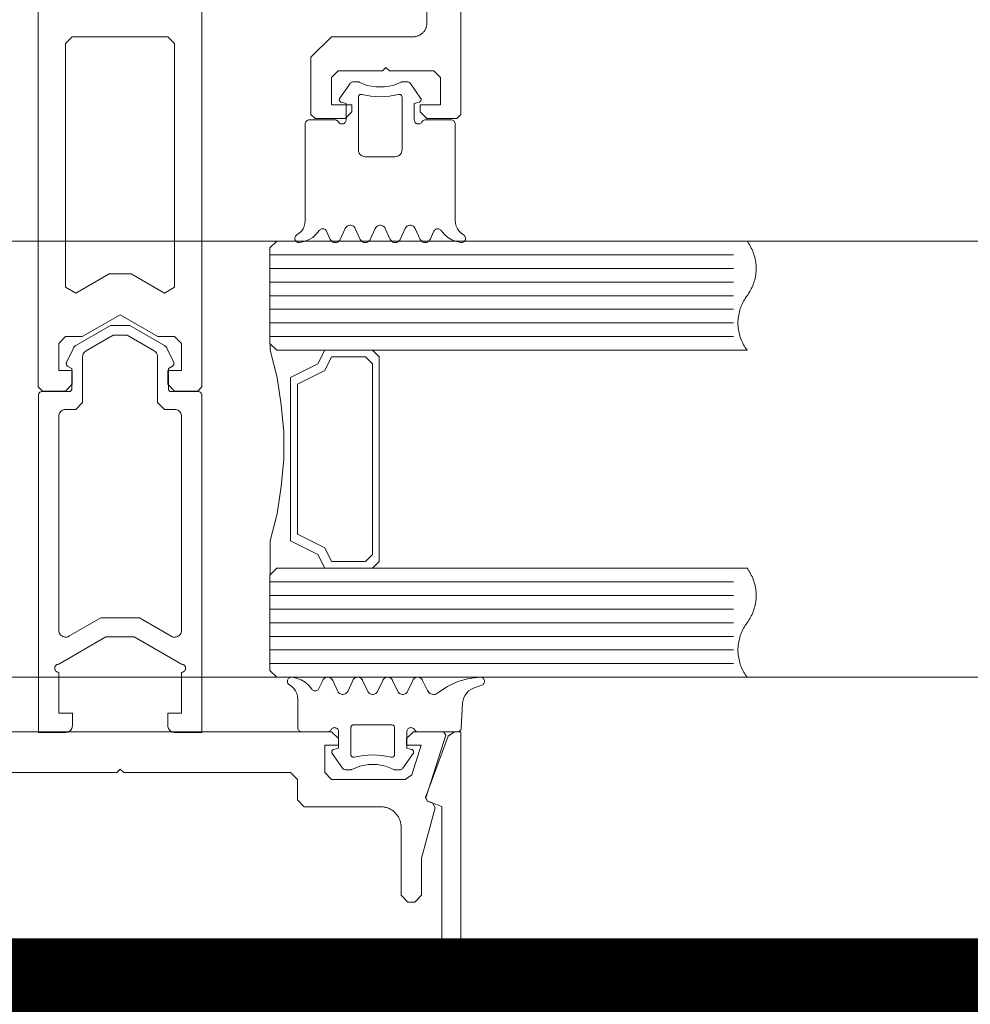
# Model space of a CAD drawing. Header units: millimetres. Extents: x 7483 to 13091, y 8111 to 13871.
# Tile 28 of 256: x 8969 to 8976, y 9220 to 9227. Entities that reach past the tile are written whole.
import ezdxf

# ---------------------------------------------------------------- set-up
doc = ezdxf.new("R2010")
doc.units = ezdxf.units.MM
doc.linetypes.add('DASHED2', pattern=[0.375, 0.25, -0.125])
doc.linetypes.add('DGN_STYLE_2', pattern=[30.2, 18.12, -12.08])
doc.layers.add('a___wymiary', color=7, linetype='Continuous', lineweight=5, true_color=0x000000)
doc.layers.add('wymiary', color=7, linetype='Continuous', lineweight=5, true_color=0xb2b2b2)
for name, color, linetype, lineweight in [('A_zaluzje', 7, 'Continuous', 15), ('CZ-SR', 106, 'Continuous', 13), ('drzwi', 30, 'Continuous', 20)]:
    doc.layers.add(name, color=color, linetype=linetype, lineweight=lineweight)
doc.layers.add('Powierzchnie', color=21, linetype='DGN_STYLE_2', lineweight=15, plot=False)
doc.styles.add('Arial', font='arial.ttf')
doc.dimstyles.new('wymiary agp1', dxfattribs={"dimtxt": 16, "dimasz": 5, "dimexe": 30, "dimexo": 60, "dimgap": 1.8, "dimtad": 1, "dimdec": 3, "dimrnd": 0.5, "dimdsep": 46, "dimtxsty": 'Arial', "dimblk": 'znacznik', "dimcen": 1.5, "dimse1": 1, "dimse2": 1, "dimclrd": 256, "dimazin": 0, "dimtfac": 1, "dimtdec": 3, "dimtmove": 1, "dimatfit": 3, "dimldrblk": 'znacznik', "dimfxl": 0, "dimlwd": -1, "dimarcsym": 0})

# ---------------------------------------------------------------- blocks, each defined once
blk = doc.blocks.new('zw$58')
for p, q in [((6.352965, 6.757207), (6.278063, 6.650213)), ((6.870836, 6.650213), (6.795885, 6.757207)), ((6.179918, 5.673681), (6.20819, 5.613097)), ((6.2807, 5.613097), (6.3182, 5.693505)), ((6.390709, 5.693505), (6.428209, 5.613097)), ((6.50067, 5.613097), (6.53817, 5.693505)), ((6.61068, 5.693505), (6.64818, 5.613097)), ((6.72069, 5.613097), (6.75819, 5.693505)), ((6.8307, 5.693505), (6.8682, 5.613097)), ((6.940709, 5.613097), (6.968932, 5.673681)), ((5.765458, 5.500001), (9.165458, 5.500001)), ((5.765458, 5.400001), (9.165458, 5.400001)), ((5.765458, 5.300001), (9.165458, 5.300001)), ((5.765458, 5.200001), (9.165458, 5.200001)), ((5.765458, 5.100001), (9.165458, 5.100001)), ((5.765458, 5.000001), (9.165458, 5.000001)), ((5.765458, 4.900001), (9.165458, 4.900001)), ((5.266521, 4.470571), (5.266521, 1.995649)), ((5.765458, 3.100001), (9.165458, 3.100001)), ((5.765458, 3.000001), (9.165458, 3.000001)), ((5.765458, 2.900001), (9.165458, 2.900001)), ((5.765458, 2.800001), (9.165458, 2.800001)), ((5.765458, 2.700001), (9.165458, 2.700001)), ((5.765458, 2.600001), (9.165458, 2.600001)), ((5.765458, 2.500001), (9.165458, 2.500001)), ((6.125042, 2.31632), (6.153313, 2.376909)), ((6.225823, 2.376909), (6.263323, 2.296495)), ((6.335833, 2.296495), (6.373284, 2.376909)), ((6.445794, 2.376909), (6.483294, 2.296495)), ((6.555803, 2.296495), (6.593303, 2.376909)), ((6.665813, 2.376909), (6.703313, 2.296495)), ((6.775823, 2.296495), (6.813323, 2.376909)), ((7.319817, 2.341814), (7.257952, 2.319304)), ((7.179192, 2.212816), (7.169524, 2.028435)), ((7.17343, 2.233617), (7.17343, 2.233617)), ((7.17343, 2.138372), (7.17343, 2.138372)), ((6.36386, 2.04312), (6.36386, 2.04312)), ((6.768645, 1.995494), (6.768645, 1.995494)), ((6.768645, 1.900243), (6.768645, 1.900243)), ((6.22094, 1.852617), (6.22094, 1.852617)), ((6.298089, 1.732793), (6.223186, 1.839788)), ((6.81596, 1.839788), (6.741009, 1.732793))]:
    blk.add_line(p, q)
for points in [[(6.916666, 8.0002), (6.916666, 7.2002), (6.916571, 7.195838), (6.916285, 7.191485), (6.91581, 7.187147), (6.915147, 7.182835), (6.914296, 7.178556), (6.913259, 7.174318), (6.912038, 7.17013), (6.910635, 7.165998), (6.909054, 7.161932), (6.907297, 7.157938), (6.905367, 7.154025), (6.903269, 7.1502), (6.901005, 7.14647), (6.898581, 7.142842), (6.896001, 7.139324), (6.89327, 7.135921), (6.890394, 7.132641), (6.887377, 7.129489), (6.884225, 7.126472), (6.880945, 7.123596), (6.877542, 7.120865), (6.874024, 7.118285), (6.870396, 7.115861), (6.866666, 7.113598), (6.862841, 7.111499), (6.858928, 7.109569), (6.854934, 7.107812), (6.850868, 7.106231), (6.846737, 7.104828), (6.842548, 7.103608), (6.83831, 7.10257), (6.834031, 7.101719), (6.829719, 7.101056), (6.825382, 7.100581), (6.821028, 7.100295), (6.816666, 7.1002), (6.216666, 7.1002), (6.066666, 6.9502), (6.066666, 6.5302), (6.096666, 6.5002), (6.316666, 6.5002), (6.366666, 6.5502), (6.366666, 6.6002), (6.216666, 6.6002), (6.216666, 6.8002), (6.266666, 6.8502), (6.591666, 6.8502), (6.616666, 6.8752), (6.641666, 6.8502), (6.966666, 6.8502), (7.016666, 6.8002), (7.016666, 6.6002), (6.866666, 6.6002), (6.866666, 6.5502), (6.916666, 6.5002), (7.136666, 6.5002), (7.166666, 6.5302), (7.166666, 14.7502)], [(4.066062, 8.0002), (4.066062, 4.53), (4.096062, 4.5), (4.266062, 4.5), (4.316062, 4.55), (4.316062, 4.65), (4.216062, 4.65), (4.216062, 4.85), (4.266062, 4.9), (4.266062, 4.9), (4.389267, 4.9), (4.666062, 5.059808), (4.942857, 4.9), (5.066062, 4.9), (5.116062, 4.85), (5.116062, 4.65), (5.016062, 4.65), (5.016062, 4.55), (5.066062, 4.5), (5.236062, 4.5), (5.266062, 4.53), (5.266062, 8.0002)], [(6.420685, 6.766745), (6.41746, 6.768152), (6.414092, 6.769172), (6.410628, 6.769791), (6.407116, 6.77), (6.377526, 6.77), (6.371804, 6.769445), (6.366294, 6.767809), (6.361196, 6.765153), (6.356699, 6.761573), (6.352967, 6.757202)], [(6.420692, 6.766753), (6.47998, 6.743386), (6.542587, 6.731494), (6.606312, 6.731494), (6.668919, 6.743386), (6.728207, 6.766753)], [(6.795916, 6.757225), (6.792857, 6.760918), (6.789249, 6.764077), (6.785184, 6.766621), (6.780765, 6.768485), (6.776105, 6.769621), (6.771325, 6.77), (6.741783, 6.77), (6.738269, 6.769796), (6.734803, 6.769183), (6.731432, 6.768167), (6.728204, 6.766764)], [(6.278065, 6.650215), (6.276323, 6.647197), (6.275132, 6.643923), (6.274526, 6.640492), (6.274525, 6.637008), (6.275128, 6.633577), (6.276318, 6.630302), (6.278057, 6.627283), (6.280294, 6.624613), (6.282961, 6.622371), (6.285975, 6.620626), (6.289247, 6.61943)], [(6.439438, 6.676828), (6.435844, 6.677415), (6.432203, 6.67734), (6.428637, 6.676605), (6.425262, 6.675236), (6.422192, 6.673277), (6.419528, 6.670794), (6.417358, 6.667869), (6.415755, 6.664598), (6.414771, 6.661091), (6.41444, 6.657463), (6.41444, 6.27), (6.415199, 6.261318), (6.417455, 6.252899), (6.421138, 6.245), (6.426138, 6.237861), (6.4323, 6.231698), (6.43944, 6.226699), (6.447339, 6.223015), (6.455757, 6.22076), (6.46444, 6.22), (6.684459, 6.22), (6.693142, 6.22076), (6.70156, 6.223015), (6.709459, 6.226699), (6.716599, 6.231698), (6.722761, 6.237861), (6.727761, 6.245), (6.731444, 6.252899), (6.7337, 6.261318), (6.734459, 6.27), (6.734459, 6.657463), (6.734128, 6.661089), (6.733144, 6.664594), (6.731541, 6.667862), (6.729371, 6.670787), (6.726707, 6.67327), (6.723636, 6.675229), (6.720261, 6.6766), (6.716693, 6.677338), (6.71305, 6.677416), (6.709454, 6.676834)], [(6.439443, 6.676829), (6.506404, 6.663984), (6.57445, 6.659679), (6.642495, 6.663984), (6.709457, 6.676829)], [(6.859606, 6.619418), (6.862885, 6.620607), (6.865907, 6.622349), (6.86858, 6.624588), (6.870824, 6.627259), (6.87257, 6.630279), (6.873765, 6.633556), (6.874373, 6.636991), (6.874374, 6.640479), (6.87377, 6.643915), (6.872578, 6.647193), (6.870834, 6.650215)], [(6.268456, 6.475009), (6.271455, 6.470724), (6.275153, 6.467025), (6.279437, 6.464025), (6.284177, 6.461814), (6.289229, 6.460459), (6.29444, 6.460003), (6.299651, 6.460458), (6.304703, 6.46181), (6.309444, 6.46402), (6.313729, 6.467019), (6.317428, 6.470717), (6.320429, 6.475001), (6.32264, 6.47974), (6.323994, 6.484792), (6.32445, 6.490001), (6.32445, 6.610003), (6.289244, 6.619426)], [(6.880431, 6.474988), (6.87743, 6.470707), (6.87373, 6.467012), (6.869445, 6.464015), (6.864705, 6.461808), (6.859654, 6.460456), (6.854445, 6.460003), (6.849235, 6.46046), (6.844185, 6.461814), (6.839446, 6.464025), (6.835163, 6.467024), (6.831466, 6.470722), (6.828468, 6.475005), (6.826258, 6.479743), (6.824905, 6.484793), (6.82445, 6.490001), (6.82445, 6.610003), (6.859606, 6.619426)], [(5.963608, 5.646098), (5.980964, 5.65806), (5.995959, 5.672875), (6.00813, 5.690084), (6.017102, 5.709158), (6.022599, 5.729508), (6.02445, 5.750505), (6.02445, 6.460003), (6.024905, 6.465209), (6.026258, 6.470258), (6.028466, 6.474995), (6.031463, 6.479277), (6.035158, 6.482974), (6.039439, 6.485974), (6.044175, 6.488186), (6.049223, 6.489542), (6.05443, 6.490001), (6.242467, 6.490001), (6.247679, 6.489549), (6.252734, 6.488199), (6.257477, 6.485991), (6.261765, 6.482993), (6.265467, 6.479296), (6.26847, 6.475012)], [(7.185291, 5.646098), (7.167935, 5.65806), (7.15294, 5.672875), (7.140769, 5.690084), (7.131797, 5.709158), (7.1263, 5.729508), (7.12445, 5.750505), (7.12445, 6.460003), (7.123993, 6.465215), (7.122637, 6.470268), (7.120425, 6.475009), (7.117422, 6.479294), (7.11372, 6.482992), (7.109432, 6.48599), (7.104688, 6.488199), (7.099633, 6.489549), (7.09442, 6.490001), (6.906383, 6.490001), (6.901175, 6.489542), (6.896127, 6.488185), (6.89139, 6.485973), (6.887109, 6.482972), (6.883414, 6.479274), (6.880417, 6.474991)], [(6.390679, 5.693494), (6.387195, 5.699534), (6.382716, 5.704877), (6.377377, 5.70936), (6.371341, 5.712848), (6.364791, 5.715235), (6.357926, 5.716447), (6.350955, 5.716449), (6.344089, 5.71524), (6.337538, 5.712857), (6.3315, 5.709372), (6.326159, 5.704891), (6.321677, 5.699551), (6.31819, 5.693513)], [(6.610689, 5.693513), (6.607203, 5.699551), (6.602721, 5.704891), (6.597379, 5.709372), (6.591341, 5.712857), (6.58479, 5.71524), (6.577925, 5.716449), (6.570954, 5.716447), (6.564089, 5.715235), (6.557539, 5.712848), (6.551503, 5.70936), (6.546164, 5.704877), (6.541685, 5.699534), (6.538201, 5.693494)], [(6.830711, 5.693504), (6.827224, 5.699542), (6.82274, 5.704884), (6.817397, 5.709366), (6.811356, 5.712852), (6.804802, 5.715237), (6.797932, 5.716448), (6.790957, 5.716448), (6.784088, 5.715237), (6.777533, 5.712852), (6.771492, 5.709366), (6.766149, 5.704884), (6.761666, 5.699542), (6.758178, 5.693504)], [(5.963602, 5.646108), (5.959389, 5.643225), (5.955726, 5.639671), (5.952719, 5.635547), (5.950455, 5.630974), (5.948998, 5.626082), (5.948392, 5.621015), (5.948654, 5.615918), (5.949776, 5.61094), (5.951726, 5.606224), (5.954448, 5.601906), (5.957862, 5.598112), (5.961869, 5.594951), (5.966355, 5.592516), (5.971189, 5.590876), (5.97623, 5.590078), (5.981334, 5.590147)], [(5.981334, 5.590144), (6.015944, 5.596665), (6.048873, 5.609155), (6.079101, 5.627228), (6.10569, 5.650322), (6.127816, 5.677723)], [(6.179937, 5.673687), (6.177292, 5.678255), (6.173888, 5.68229), (6.169828, 5.685666), (6.16524, 5.688278), (6.160265, 5.690045), (6.155057, 5.690913), (6.149778, 5.690855), (6.14459, 5.689873), (6.139655, 5.687997), (6.135125, 5.685285), (6.131141, 5.681821), (6.127826, 5.677713)], [(7.021021, 5.677724), (7.017707, 5.681831), (7.013724, 5.685293), (7.009197, 5.688002), (7.004266, 5.689876), (6.999082, 5.690856), (6.993807, 5.690912), (6.988604, 5.690042), (6.983634, 5.688273), (6.979051, 5.685659), (6.974996, 5.682282), (6.971596, 5.678247), (6.968956, 5.673677)], [(7.021034, 5.677723), (7.043167, 5.650315), (7.069765, 5.627216), (7.100003, 5.609142), (7.132944, 5.596654), (7.167565, 5.590139)], [(7.167564, 5.590142), (7.172663, 5.590082), (7.177698, 5.590885), (7.182524, 5.592529), (7.187002, 5.594966), (7.191003, 5.598126), (7.194411, 5.601917), (7.197128, 5.606231), (7.199075, 5.610943), (7.200196, 5.615916), (7.200458, 5.621007), (7.199855, 5.626069), (7.198403, 5.630955), (7.196144, 5.635526), (7.193144, 5.639648), (7.189489, 5.643202), (7.185286, 5.646087)], [(6.208178, 5.613098), (6.211666, 5.607059), (6.216149, 5.601718), (6.221492, 5.597236), (6.227533, 5.593749), (6.234088, 5.591364), (6.240957, 5.590154), (6.247932, 5.590154), (6.254802, 5.591364), (6.261356, 5.593749), (6.267397, 5.597236), (6.27274, 5.601718), (6.277224, 5.607059), (6.280711, 5.613098)], [(6.4282, 5.613089), (6.431686, 5.607052), (6.436166, 5.601713), (6.441506, 5.597233), (6.447542, 5.593748), (6.454091, 5.591364), (6.460955, 5.590153), (6.467924, 5.590153), (6.474788, 5.591364), (6.481337, 5.593748), (6.487374, 5.597233), (6.492713, 5.601713), (6.497194, 5.607052), (6.50068, 5.613089)], [(6.648168, 5.613098), (6.651656, 5.607059), (6.656139, 5.601718), (6.661483, 5.597236), (6.667523, 5.593749), (6.674078, 5.591364), (6.680947, 5.590154), (6.687923, 5.590154), (6.694792, 5.591364), (6.701346, 5.593749), (6.707387, 5.597236), (6.71273, 5.601718), (6.717214, 5.607059), (6.720701, 5.613098)], [(6.86819, 5.613089), (6.871677, 5.607051), (6.876159, 5.601711), (6.8815, 5.59723), (6.887538, 5.593745), (6.894089, 5.591362), (6.900955, 5.590153), (6.907926, 5.590154), (6.914791, 5.591367), (6.921341, 5.593754), (6.927377, 5.597242), (6.932716, 5.601725), (6.937195, 5.607068), (6.940679, 5.613107)], [(5.767458, 3.152001), (5.767458, 3.400001), (5.817458, 3.600001), (5.847458, 3.800001), (5.867458, 4.000001), (5.867458, 4.200001), (5.847458, 4.400001), (5.817458, 4.600001), (5.767458, 4.800001), (5.767458, 4.848001)], [(5.817458, 4.800001), (6.167458, 4.800001), (6.117458, 4.700001), (5.917458, 4.600001), (5.917458, 3.400001), (6.117458, 3.300001), (6.167458, 3.200001), (5.817458, 3.200001)], [(5.926458, 2.399859), (5.921354, 2.399928), (5.916312, 2.399131), (5.911479, 2.39749), (5.906993, 2.395054), (5.902985, 2.391893), (5.899571, 2.388099), (5.89685, 2.383781), (5.8949, 2.379064), (5.893778, 2.374085), (5.893516, 2.368987), (5.894122, 2.363919), (5.895579, 2.359028), (5.897843, 2.354453), (5.900851, 2.350329), (5.904514, 2.346775), (5.908726, 2.343892)], [(6.07294, 2.312277), (6.050814, 2.339678), (6.024225, 2.362773), (5.993997, 2.380845), (5.961067, 2.393336), (5.926458, 2.399856)], [(6.225791, 2.3769), (6.222307, 2.382939), (6.217828, 2.388282), (6.212489, 2.392765), (6.206453, 2.396253), (6.199904, 2.398639), (6.193039, 2.399852), (6.186069, 2.399854), (6.179204, 2.398645), (6.172653, 2.396262), (6.166615, 2.392777), (6.161274, 2.388296), (6.156792, 2.382956), (6.153305, 2.376918)], [(6.445802, 2.376918), (6.442315, 2.382956), (6.437833, 2.388296), (6.432492, 2.392777), (6.426454, 2.396262), (6.419903, 2.398645), (6.413038, 2.399854), (6.406068, 2.399852), (6.399203, 2.398639), (6.392654, 2.396253), (6.386618, 2.392765), (6.381279, 2.388282), (6.3768, 2.382939), (6.373316, 2.3769)], [(6.665824, 2.376909), (6.662336, 2.382948), (6.657853, 2.388289), (6.65251, 2.392771), (6.646469, 2.396257), (6.639915, 2.398642), (6.633046, 2.399853), (6.626071, 2.399853), (6.619202, 2.398642), (6.612648, 2.396257), (6.606607, 2.392771), (6.601264, 2.388289), (6.596781, 2.382948), (6.593293, 2.376909)], [(6.885801, 2.3769), (6.882317, 2.382939), (6.877838, 2.388282), (6.872499, 2.392765), (6.866463, 2.396253), (6.859914, 2.398639), (6.853049, 2.399852), (6.846078, 2.399854), (6.839213, 2.398645), (6.832662, 2.396262), (6.826625, 2.392777), (6.821284, 2.388296), (6.816802, 2.382956), (6.813315, 2.376918)], [(7.309075, 2.399997), (7.225042, 2.391525), (7.143634, 2.36903), (7.067174, 2.333153), (6.997843, 2.284919)], [(7.319817, 2.341817), (7.32458, 2.344043), (7.328882, 2.347067), (7.332589, 2.350796), (7.335588, 2.355114), (7.337787, 2.359889), (7.339119, 2.364975), (7.339543, 2.370216), (7.339045, 2.37545), (7.337641, 2.380516), (7.335374, 2.38526), (7.332314, 2.389535), (7.328554, 2.393211), (7.324211, 2.396173), (7.319417, 2.398333), (7.314319, 2.399622), (7.309075, 2.400001)], [(6.213592, 2.01499), (6.210589, 2.010707), (6.206887, 2.007011), (6.2026, 2.004014), (6.197857, 2.001807), (6.192803, 2.000457), (6.187591, 2.000005), (5.999553, 2.000005), (5.994347, 2.000461), (5.9893, 2.001814), (5.984563, 2.004024), (5.980282, 2.007023), (5.976587, 2.010721), (5.97359, 2.015004), (5.971381, 2.019744), (5.970028, 2.024795), (5.969573, 2.030004), (5.969573, 2.239501), (5.967722, 2.260494), (5.962225, 2.280839), (5.953254, 2.299909), (5.941084, 2.317116), (5.926092, 2.331929), (5.908738, 2.343891)], [(6.072951, 2.312287), (6.076266, 2.308178), (6.08025, 2.304715), (6.08478, 2.302003), (6.089714, 2.300127), (6.094902, 2.299145), (6.100181, 2.299087), (6.105388, 2.299955), (6.110363, 2.301723), (6.114951, 2.304334), (6.11901, 2.30771), (6.122414, 2.311744), (6.125059, 2.316313)], [(6.885833, 2.376909), (6.920598, 2.302269), (6.925192, 2.294389), (6.931142, 2.287474), (6.938248, 2.281755), (6.946276, 2.277423), (6.954957, 2.274621), (6.964002, 2.273442), (6.973111, 2.273927), (6.98198, 2.276059), (6.990315, 2.279766), (6.997837, 2.284926)], [(7.257949, 2.319293), (7.239771, 2.310898), (7.223242, 2.299597), (7.208822, 2.285706), (7.196913, 2.269612), (7.187846, 2.251761), (7.181873, 2.232653), (7.179161, 2.212817)], [(6.263316, 2.296488), (6.266803, 2.290452), (6.271285, 2.285112), (6.276626, 2.280633), (6.282663, 2.277149), (6.289214, 2.274766), (6.296079, 2.273557), (6.303049, 2.273559), (6.309913, 2.274771), (6.316462, 2.277157), (6.322498, 2.280645), (6.327836, 2.285127), (6.332316, 2.290469), (6.3358, 2.296507)], [(6.483284, 2.296498), (6.486772, 2.29046), (6.491256, 2.28512), (6.496599, 2.280639), (6.502639, 2.277153), (6.509193, 2.274769), (6.516061, 2.273558), (6.523036, 2.273558), (6.529904, 2.274769), (6.536458, 2.277153), (6.542499, 2.280639), (6.547842, 2.28512), (6.552325, 2.29046), (6.555813, 2.296498)], [(6.703306, 2.296488), (6.706793, 2.290452), (6.711275, 2.285112), (6.716616, 2.280633), (6.722654, 2.277149), (6.729204, 2.274766), (6.736069, 2.273557), (6.743039, 2.273559), (6.749903, 2.274771), (6.756452, 2.277157), (6.762488, 2.280645), (6.767827, 2.285127), (6.772306, 2.290469), (6.77579, 2.296507)], [(6.234368, 1.87058), (6.269573, 1.880004), (6.269573, 2.000005), (6.269117, 2.005215), (6.267762, 2.010267), (6.265551, 2.015007), (6.26255, 2.019291), (6.258851, 2.022988), (6.254565, 2.025987), (6.249824, 2.028197), (6.244771, 2.029549), (6.239561, 2.030004), (6.23435, 2.029547), (6.229298, 2.028191), (6.224558, 2.02598), (6.220274, 2.022978), (6.216577, 2.019279), (6.213578, 2.014994)], [(6.654535, 1.813178), (6.658129, 1.812591), (6.661769, 1.812666), (6.665336, 1.8134), (6.66871, 1.814769), (6.67178, 1.816727), (6.674444, 1.81921), (6.676614, 1.822134), (6.678218, 1.825404), (6.679202, 1.82891), (6.679534, 1.832537), (6.679534, 2.030004), (6.679231, 2.033474), (6.67833, 2.036839), (6.676859, 2.039997), (6.674863, 2.042852), (6.672402, 2.045317), (6.66955, 2.047317), (6.666395, 2.048792), (6.663032, 2.049697), (6.659563, 2.050005), (6.379534, 2.050005), (6.376065, 2.049697), (6.372702, 2.048792), (6.369547, 2.047317), (6.366695, 2.045317), (6.364234, 2.042852), (6.362238, 2.039997), (6.360767, 2.036839), (6.359867, 2.033474), (6.359563, 2.030004), (6.359563, 1.832537), (6.359895, 1.82891), (6.36088, 1.825404), (6.362483, 1.822134), (6.364653, 1.81921), (6.367317, 1.816727), (6.370387, 1.814769), (6.373761, 1.8134), (6.377328, 1.812666), (6.380968, 1.812591), (6.384562, 1.813178)], [(6.825517, 2.015004), (6.822519, 2.019288), (6.818824, 2.022985), (6.814543, 2.025985), (6.809807, 2.028195), (6.80476, 2.029548), (6.799554, 2.030004), (6.794348, 2.029548), (6.7893, 2.028195), (6.784564, 2.025985), (6.780284, 2.022986), (6.776588, 2.019288), (6.773591, 2.015005), (6.771382, 2.010265), (6.770029, 2.005214), (6.769573, 2.000005), (6.769573, 1.880004), (6.804729, 1.87058)], [(6.825542, 2.015011), (6.828539, 2.010729), (6.832234, 2.007032), (6.836515, 2.004032), (6.841251, 2.001821), (6.846299, 2.000465), (6.851507, 2.000005), (7.139544, 2.000005), (7.144585, 2.000427), (7.149484, 2.00169), (7.154101, 2.003759), (7.158305, 2.006573), (7.161976, 2.010053), (7.16501, 2.014101), (7.167321, 2.0186), (7.168842, 2.023424), (7.169532, 2.028435)], [(2.408003, 0.160956), (4.666666, 0.182364), (6.925329, 0.160956), (6.929718, 0.161011), (6.934101, 0.161258), (6.938468, 0.161697), (6.942812, 0.162328), (6.947123, 0.163149), (6.951395, 0.164158), (6.955619, 0.165353), (6.959785, 0.166733), (6.963888, 0.168294), (6.967917, 0.170034), (6.971867, 0.171948), (6.975729, 0.174035), (6.979495, 0.176289), (6.983159, 0.178705), (6.986714, 0.181281), (6.990152, 0.18401), (6.993466, 0.186887), (6.996652, 0.189907), (6.999702, 0.193063), (7.00261, 0.196351), (7.005371, 0.199763), (7.00798, 0.203292), (7.010432, 0.206933), (7.012721, 0.210678), (7.014844, 0.21452), (7.016796, 0.218451), (7.018574, 0.222464), (7.020174, 0.226552), (7.021593, 0.230705), (7.022829, 0.234917), (7.023878, 0.239179), (7.024739, 0.243483), (7.025411, 0.247821), (7.025892, 0.252183), (7.026181, 0.256563), (7.026277, 0.260952), (7.026277, 1.452461), (6.919826, 1.491206), (6.907872, 1.516841), (7.071754, 1.967101), (7.118738, 2), (7.166666, 2), (7.166666, 0.25), (7.166428, 0.239095), (7.165715, 0.228211), (7.164527, 0.217369), (7.162868, 0.206588), (7.16074, 0.19589), (7.158147, 0.185295), (7.155095, 0.174824), (7.151589, 0.164495), (7.147636, 0.154329), (7.143243, 0.144346), (7.138419, 0.134563), (7.133172, 0.125), (7.127514, 0.115675), (7.121454, 0.106606), (7.115004, 0.09781), (7.108177, 0.089303), (7.100985, 0.081103), (7.093443, 0.073223), (7.085564, 0.065681), (7.077363, 0.058489), (7.068856, 0.051662), (7.06006, 0.045212), (7.050991, 0.039152), (7.041666, 0.033494), (7.032103, 0.028247), (7.022321, 0.023423), (7.012337, 0.01903), (7.002171, 0.015077), (6.991842, 0.011571), (6.981371, 0.008519), (6.970776, 0.005926), (6.960078, 0.003798), (6.949298, 0.002139), (6.938455, 0.000951), (6.927571, 0.000238), (6.916666, 0), (2.416666, 0)], [(3.417637, 1.7), (4.642637, 1.7), (4.667637, 1.725), (4.692637, 1.7), (5.917637, 1.7), (5.967637, 1.65), (5.967637, 1.5), (6.017637, 1.45), (6.577637, 1.45), (6.58418, 1.449857), (6.59071, 1.449429), (6.597216, 1.448717), (6.603684, 1.447721), (6.610103, 1.446445), (6.61646, 1.444889), (6.622743, 1.443058), (6.62894, 1.440954), (6.635039, 1.438582), (6.64103, 1.435946), (6.646899, 1.433052), (6.652637, 1.429904), (6.658232, 1.426509), (6.663673, 1.422873), (6.668951, 1.419003), (6.674055, 1.414907), (6.678975, 1.410592), (6.683703, 1.406066), (6.688229, 1.401339), (6.692544, 1.396418), (6.69664, 1.391314), (6.70051, 1.386037), (6.704146, 1.380595), (6.707541, 1.375), (6.710689, 1.369262), (6.713583, 1.363393), (6.716219, 1.357403), (6.718591, 1.351303), (6.720694, 1.345106), (6.722526, 1.338823), (6.724081, 1.332466), (6.725358, 1.326047), (6.726354, 1.319579), (6.727066, 1.313073), (6.727494, 1.306543), (6.727637, 1.3), (6.727637, 0.8), (6.777637, 0.75), (6.827637, 0.75), (6.877637, 0.8), (6.877637, 1.072408), (6.976615, 1.441798), (6.957863, 1.477766), (6.920819, 1.491198), (6.908608, 1.516156), (7.056666, 1.973844), (7.037637, 2), (6.817637, 2), (6.767637, 1.95), (6.767637, 1.900499), (6.875286, 1.900499), (6.805448, 1.684611), (6.757875, 1.65), (6.217637, 1.65), (6.167637, 1.7), (6.167637, 1.900499), (6.267637, 1.900499), (6.267637, 1.95), (6.217637, 2), (3.117637, 2)], [(6.234371, 1.87057), (6.231099, 1.869375), (6.228084, 1.86763), (6.225418, 1.865388), (6.223181, 1.862718), (6.221441, 1.859699), (6.220252, 1.856425), (6.219648, 1.852994), (6.21965, 1.84951), (6.220256, 1.846079), (6.221448, 1.842805), (6.223189, 1.839788)], [(6.654538, 1.813178), (6.587585, 1.826018), (6.519549, 1.830321), (6.451512, 1.826018), (6.384559, 1.813178)], [(6.81596, 1.8398), (6.817702, 1.842819), (6.818894, 1.846094), (6.819498, 1.849526), (6.819496, 1.853011), (6.818889, 1.856443), (6.817695, 1.859717), (6.815949, 1.862734), (6.813706, 1.865403), (6.811033, 1.867643), (6.808012, 1.869385), (6.804734, 1.870576)], [(6.673335, 1.723238), (6.614045, 1.746608), (6.551435, 1.758504), (6.487705, 1.758508), (6.425094, 1.74662), (6.365801, 1.723258)], [(6.298092, 1.732797), (6.301824, 1.728426), (6.306321, 1.724847), (6.311418, 1.722191), (6.316928, 1.720555), (6.322649, 1.72), (6.352239, 1.72), (6.355752, 1.720209), (6.359216, 1.720828), (6.362584, 1.721849), (6.36581, 1.723257)], [(6.673326, 1.723237), (6.676555, 1.721833), (6.679926, 1.720818), (6.683392, 1.720204), (6.686907, 1.72), (6.716448, 1.72), (6.722167, 1.720551), (6.727675, 1.722183), (6.732772, 1.724837), (6.737269, 1.728415), (6.741001, 1.732786)]]:
    blk.add_lwpolyline(points)
for points in [[(4.341062, 5.218579), (4.585677, 5.359808), (4.746446, 5.359808), (4.991062, 5.218579), (5.066062, 5.26188), (5.066062, 7.0502), (5.016062, 7.1002), (4.316062, 7.1002), (4.266062, 7.0502), (4.266062, 5.26188), (4.341062, 5.218579)], [(5.815458, 4.800001), (9.265458, 4.800001), (9.25848, 4.80966), (9.251851, 4.819563), (9.245581, 4.829696), (9.239677, 4.840046), (9.234147, 4.850601), (9.228997, 4.861347), (9.224235, 4.87227), (9.219866, 4.883356), (9.215897, 4.894592), (9.212331, 4.905962), (9.209174, 4.917452), (9.20643, 4.929048), (9.204102, 4.940734), (9.202194, 4.952497), (9.200706, 4.96432), (9.199643, 4.976188), (9.199004, 4.988087), (9.198791, 5.000001), (9.199004, 5.011915), (9.199643, 5.023814), (9.200706, 5.035683), (9.202194, 5.047506), (9.204102, 5.059268), (9.20643, 5.070954), (9.209174, 5.08255), (9.212331, 5.09404), (9.215897, 5.10541), (9.219866, 5.116646), (9.224235, 5.127732), (9.228997, 5.138655), (9.234147, 5.149401), (9.239677, 5.159956), (9.245581, 5.170307), (9.251851, 5.18044), (9.25848, 5.190342), (9.265458, 5.200001), (9.272436, 5.20966), (9.279064, 5.219563), (9.285335, 5.229696), (9.291239, 5.240046), (9.296769, 5.250601), (9.301918, 5.261347), (9.306681, 5.27227), (9.311049, 5.283356), (9.315019, 5.294592), (9.318584, 5.305962), (9.321741, 5.317452), (9.324485, 5.329048), (9.326813, 5.340734), (9.328722, 5.352497), (9.330209, 5.36432), (9.331273, 5.376188), (9.331911, 5.388087), (9.332124, 5.400001), (9.331911, 5.411915), (9.331273, 5.423814), (9.330209, 5.435683), (9.328722, 5.447506), (9.326813, 5.459268), (9.324485, 5.470954), (9.321741, 5.48255), (9.318584, 5.49404), (9.315019, 5.50541), (9.311049, 5.516646), (9.306681, 5.527732), (9.301918, 5.538655), (9.296769, 5.549401), (9.291239, 5.559956), (9.285335, 5.570307), (9.279064, 5.58044), (9.272436, 5.590342), (9.265458, 5.600001), (5.815458, 5.600001), (5.765458, 5.550001), (5.765458, 4.850001), (5.815458, 4.800001)], [(4.091582, 4.49564), (4.291533, 4.49564), (4.294816, 4.495938), (4.2978, 4.496535), (4.300785, 4.497729), (4.30347, 4.49952), (4.305858, 4.501609), (4.307947, 4.503996), (4.309439, 4.506682), (4.310633, 4.509368), (4.311528, 4.512651), (4.311528, 4.515635), (4.311528, 4.665748), (4.281685, 4.68246), (4.278999, 4.684549), (4.276611, 4.686638), (4.274821, 4.689324), (4.273329, 4.692309), (4.272135, 4.695591), (4.271836, 4.698874), (4.271836, 4.702157), (4.272433, 4.70544), (4.273627, 4.708424), (4.321377, 4.811086), (4.325256, 4.817651), (4.329733, 4.82362), (4.335403, 4.828992), (4.34167, 4.83317), (4.595937, 4.98), (4.737395, 4.98), (4.991662, 4.83317), (4.997929, 4.828992), (5.003599, 4.82362), (5.008076, 4.817651), (5.011955, 4.811086), (5.059705, 4.708424), (5.060899, 4.70544), (5.061496, 4.702157), (5.061496, 4.698874), (5.061197, 4.695591), (5.060003, 4.692309), (5.058511, 4.689324), (5.056721, 4.686638), (5.054333, 4.684549), (5.051647, 4.68246), (5.021804, 4.665748), (5.021804, 4.515635), (5.021804, 4.512651), (5.022699, 4.509368), (5.023893, 4.506682), (5.025385, 4.503996), (5.027474, 4.501609), (5.029862, 4.49952), (5.032547, 4.497729), (5.035532, 4.496535), (5.038516, 4.495938), (5.041799, 4.49564), (5.24175, 4.49564), (5.24563, 4.495341), (5.24951, 4.494446), (5.253091, 4.492954), (5.256374, 4.490865), (5.259358, 4.488179), (5.261746, 4.485195), (5.263835, 4.481912), (5.265327, 4.478331), (5.266222, 4.474451), (5.266521, 4.470571), (5.266521, 1.995649), (5.066569, 1.995649), (5.05881, 1.996246), (5.051349, 1.998037), (5.043888, 2.001021), (5.037322, 2.005199), (5.031354, 2.010272), (5.02628, 2.016241), (5.022102, 2.022807), (5.019118, 2.030268), (5.017327, 2.037728), (5.01673, 2.045786), (5.01673, 2.135615), (5.116706, 2.135615), (5.116706, 2.435841), (5.121481, 2.436139), (5.125958, 2.437333), (5.130434, 2.439124), (5.134314, 2.441511), (5.137895, 2.444794), (5.140879, 2.448375), (5.143267, 2.452255), (5.145057, 2.456731), (5.146251, 2.461208), (5.14655, 2.465983), (5.146251, 2.470459), (5.145057, 2.475234), (5.143267, 2.479412), (5.140879, 2.48359), (5.137895, 2.487172), (5.134314, 2.490156), (5.130434, 2.492544), (5.125958, 2.494334), (5.121481, 2.495528), (5.116706, 2.495826), (4.770521, 2.695778), (4.562811, 2.695778), (4.216626, 2.495826), (4.211851, 2.495528), (4.207374, 2.494334), (4.202898, 2.492544), (4.199018, 2.490156), (4.195437, 2.487172), (4.192453, 2.48359), (4.190065, 2.479412), (4.188275, 2.475234), (4.187081, 2.470459), (4.186782, 2.465983), (4.187081, 2.461208), (4.188275, 2.456731), (4.190065, 2.452255), (4.192453, 2.448375), (4.195437, 2.444794), (4.199018, 2.441511), (4.202898, 2.439124), (4.207374, 2.437333), (4.211851, 2.436139), (4.216626, 2.435841), (4.216626, 2.135615), (4.316602, 2.135615), (4.316602, 2.045786), (4.316005, 2.037728), (4.314214, 2.030268), (4.31123, 2.022807), (4.307052, 2.016241), (4.301978, 2.010272), (4.29601, 2.005199), (4.289444, 2.001021), (4.281983, 1.998037), (4.274522, 1.996246), (4.266763, 1.995649), (4.066811, 1.995649), (4.066811, 4.470571), (4.06711, 4.474451), (4.068005, 4.478331), (4.069497, 4.481912), (4.071586, 4.485195), (4.073974, 4.488179), (4.076958, 4.490865), (4.080241, 4.492954), (4.083822, 4.494446), (4.087702, 4.495341), (4.091582, 4.49564)], [(4.266763, 4.365522), (4.34167, 4.365522), (4.391807, 4.415659), (4.391807, 4.752294), (4.392106, 4.759755), (4.393896, 4.767216), (4.396582, 4.77408), (4.400462, 4.780645), (4.404938, 4.786316), (4.410609, 4.791389), (4.416577, 4.795567), (4.614738, 4.909868), (4.718594, 4.909868), (4.916755, 4.795567), (4.922723, 4.791389), (4.928394, 4.786316), (4.93287, 4.780645), (4.93675, 4.77408), (4.939436, 4.767216), (4.941226, 4.759755), (4.941525, 4.752294), (4.941525, 4.415659), (4.991662, 4.365522), (5.066569, 4.365522), (5.074627, 4.364925), (5.082088, 4.363135), (5.08925, 4.36015), (5.096114, 4.355972), (5.102083, 4.350899), (5.107156, 4.34493), (5.111334, 4.338365), (5.114319, 4.331202), (5.116109, 4.323443), (5.116706, 4.315684), (5.116706, 2.744124), (5.116109, 2.736067), (5.11402, 2.728307), (5.111036, 2.720846), (5.106559, 2.713982), (5.101188, 2.708014), (5.09492, 2.70294), (5.088056, 2.699061), (5.080595, 2.696076), (5.072836, 2.694584), (5.064778, 2.694286), (5.056721, 2.695181), (5.048961, 2.69727), (5.041799, 2.700851), (4.808124, 2.835744), (4.525208, 2.835744), (4.291533, 2.700851), (4.284371, 2.69727), (4.276611, 2.695181), (4.268554, 2.694286), (4.260496, 2.694584), (4.252737, 2.696076), (4.245276, 2.699061), (4.238412, 2.70294), (4.232144, 2.708014), (4.226773, 2.713982), (4.222296, 2.720846), (4.219312, 2.728307), (4.217223, 2.736067), (4.216626, 2.744124), (4.216626, 4.315684), (4.217223, 4.323443), (4.219013, 4.331202), (4.221998, 4.338365), (4.226176, 4.34493), (4.231249, 4.350899), (4.237218, 4.355972), (4.244082, 4.36015), (4.251244, 4.363135), (4.258705, 4.364925), (4.266763, 4.365522)], [(6.517458, 3.200001), (6.567458, 3.250001), (6.567458, 4.750001), (6.517458, 4.800001), (6.167458, 4.800001), (6.117458, 4.700001), (5.917458, 4.600001), (5.917458, 3.400001), (6.117458, 3.300001), (6.167458, 3.200001), (6.517458, 3.200001)], [(6.467458, 3.250001), (6.517458, 3.300001), (6.517458, 4.700001), (6.467458, 4.750001), (6.217458, 4.750001), (6.167458, 4.650001), (5.967458, 4.550001), (5.967458, 3.450001), (6.167458, 3.350001), (6.217458, 3.250001), (6.467458, 3.250001)], [(5.815458, 2.400001), (9.265458, 2.400001), (9.25848, 2.40966), (9.251851, 2.419563), (9.245581, 2.429696), (9.239677, 2.440046), (9.234147, 2.450601), (9.228997, 2.461347), (9.224235, 2.47227), (9.219866, 2.483356), (9.215897, 2.494592), (9.212331, 2.505962), (9.209174, 2.517452), (9.20643, 2.529048), (9.204102, 2.540734), (9.202194, 2.552497), (9.200706, 2.56432), (9.199643, 2.576188), (9.199004, 2.588087), (9.198791, 2.600001), (9.199004, 2.611915), (9.199643, 2.623814), (9.200706, 2.635683), (9.202194, 2.647506), (9.204102, 2.659268), (9.20643, 2.670954), (9.209174, 2.68255), (9.212331, 2.69404), (9.215897, 2.70541), (9.219866, 2.716646), (9.224235, 2.727732), (9.228997, 2.738655), (9.234147, 2.749401), (9.239677, 2.759956), (9.245581, 2.770307), (9.251851, 2.78044), (9.25848, 2.790342), (9.265458, 2.800001), (9.272436, 2.80966), (9.279064, 2.819563), (9.285335, 2.829696), (9.291239, 2.840046), (9.296769, 2.850601), (9.301918, 2.861347), (9.306681, 2.87227), (9.311049, 2.883356), (9.315019, 2.894592), (9.318584, 2.905962), (9.321741, 2.917452), (9.324485, 2.929048), (9.326813, 2.940734), (9.328722, 2.952497), (9.330209, 2.96432), (9.331273, 2.976188), (9.331911, 2.988087), (9.332124, 3.000001), (9.331911, 3.011915), (9.331273, 3.023814), (9.330209, 3.035683), (9.328722, 3.047506), (9.326813, 3.059268), (9.324485, 3.070954), (9.321741, 3.08255), (9.318584, 3.09404), (9.315019, 3.10541), (9.311049, 3.116646), (9.306681, 3.127732), (9.301918, 3.138655), (9.296769, 3.149401), (9.291239, 3.159956), (9.285335, 3.170307), (9.279064, 3.18044), (9.272436, 3.190342), (9.265458, 3.200001), (5.815458, 3.200001), (5.765458, 3.150001), (5.765458, 2.450001), (5.815458, 2.400001)]]:
    blk.add_lwpolyline(points, close=True)
blk = doc.blocks.new('gfhgfhhf')
at = {"layer": 'drzwi'}
for points in [[(8212.0716, 5161.7507), (9892.0665, 5161.7507)], [(8211.9052, 5158.5507), (9892.0665, 5158.5507)]]:
    blk.add_lwpolyline(points, dxfattribs=at)
blk.add_blockref('zw$58', (8454.8998, 5156.1511), dxfattribs=at)
blk = doc.blocks.new('ghgfhgfhhaasdsd')
at = {"layer": 'A_zaluzje', "linetype": 'DASHED2', "ltscale": 100}
blk.add_lwpolyline([(-1968.0722, 13090.3643), (-1968.0722, 13089.5643), (-1980.0722, 13089.5643), (-1980.0722, 13090.3643), (-1968.0722, 13090.3643)], dxfattribs=at)
blk = doc.blocks.new('znacznik')
at = {"layer": 'a___wymiary'}
for p, q in [((0, 1.3936), (0, -1.3936)), ((1.3936, 0), (-1.3936, 0))]:
    blk.add_line(p, q, dxfattribs=at)
at = {"layer": 'a___wymiary', "const_width": 0.2}
blk.add_lwpolyline([(0.8759, 0.8759), (-0.8759, -0.8759)], dxfattribs=at)
blk = doc.blocks.new('*D1303')
at = {"layer": 'Defpoints', "color": 0, "transparency": 16777216}
for p in [(8555.2864, 11469.3622), (10277.0226, 11469.3622), (8692.0284, 9219.5616)]:
    blk.add_point(p, dxfattribs=at)
at = {"layer": 'wymiary', "color": 253, "true_color": 0x999999, "transparency": 16777216}
blk.add_line((8555.2864, 9224.5616), (8555.2864, 11464.3622), dxfattribs=at)
at = {"layer": 'wymiary', "color": 253, "true_color": 0x999999, "transparency": 16777216, "xscale": 5, "yscale": 5, "zscale": 5}
for p, rotation in [((8555.2864, 11469.3622), 90), ((8555.2864, 9219.5616), 270)]:
    blk.add_blockref('znacznik', p, dxfattribs=dict(at, rotation=rotation))
at = {"layer": 'wymiary', "color": 18, "true_color": 0x000000, "transparency": 16777216, "insert": (8545.3172, 10344.4619), "char_height": 16, "attachment_point": 5, "rotation": 90, "style": 'Arial'}
blk.add_mtext('2250', dxfattribs=at)
blk = doc.blocks.new('*D1310')
at = {"layer": 'Defpoints', "color": 0, "transparency": 16777216}
for p in [(11144.6975, 9237.0039), (8715.2884, 9231.2593), (11144.6975, 9089.5616)]:
    blk.add_point(p, dxfattribs=at)
at = {"layer": 'wymiary', "color": 253, "true_color": 0x999999, "transparency": 16777216}
blk.add_line((8720.2884, 9089.5616), (11139.6975, 9089.5616), dxfattribs=at)
at = {"layer": 'wymiary', "color": 253, "true_color": 0x999999, "transparency": 16777216, "xscale": 5, "yscale": 5, "zscale": 5, "rotation": 180}
blk.add_blockref('znacznik', (8715.2884, 9089.5616), dxfattribs=at)
at = {"layer": 'wymiary', "color": 253, "true_color": 0x999999, "transparency": 16777216, "xscale": 5, "yscale": 5, "zscale": 5}
blk.add_blockref('znacznik', (11144.6975, 9089.5616), dxfattribs=at)
at = {"layer": 'wymiary', "color": 18, "true_color": 0x000000, "transparency": 16777216, "insert": (9929.993, 9099.5307), "char_height": 16, "attachment_point": 5, "style": 'Arial'}
blk.add_mtext('2429.5', dxfattribs=at)

msp = doc.modelspace()

# ---------------------------------------------------------------- linework, layer by layer
at = {"layer": 'Powierzchnie', "const_width": 1}
msp.add_lwpolyline([(8715.2884, 11179.7122), (8715.2884, 9219.8948), (12184.8952, 9219.9116), (12184.8952, 11469.7122), (10277.0247, 11469.7122), (10277.0247, 11179.7122), (8715.2884, 11179.7122)], dxfattribs=at)

# ---------------------------------------------------------------- block references
at = {"layer": 'CZ-SR'}
for name, p in [('ghgfhgfhhaasdsd', (10943.6738, -3870.4523)), ('gfhgfhhf', (510.0352, 4063.7609))]:
    msp.add_blockref(name, p, dxfattribs=at)

# ---------------------------------------------------------------- dimensions: what is measured, and where the dimension line sits
at = {"layer": 'wymiary'}
dim = msp.add_linear_dim(base=(8555.2864, 11469.3622), p1=(8692.0284, 9219.5616), p2=(10277.0226, 11469.3622), angle=90, dimstyle='wymiary agp1', override={"dimblk": 'znacznik'}, dxfattribs=at)
dim.commit()
dim.dimension.update_dxf_attribs({"geometry": '*D1303', "text_midpoint": (8545.3172, 10344.4619)})
dim = msp.add_linear_dim(base=(11144.6975, 9089.5616), p1=(8715.2884, 9231.2593), p2=(11144.6975, 9237.0039), dimstyle='wymiary agp1', override={"dimblk": 'znacznik'}, dxfattribs=at)
dim.commit()
dim.dimension.update_dxf_attribs({"geometry": '*D1310', "text_midpoint": (9929.993, 9099.5307)})

doc.saveas('drawing.dxf')
